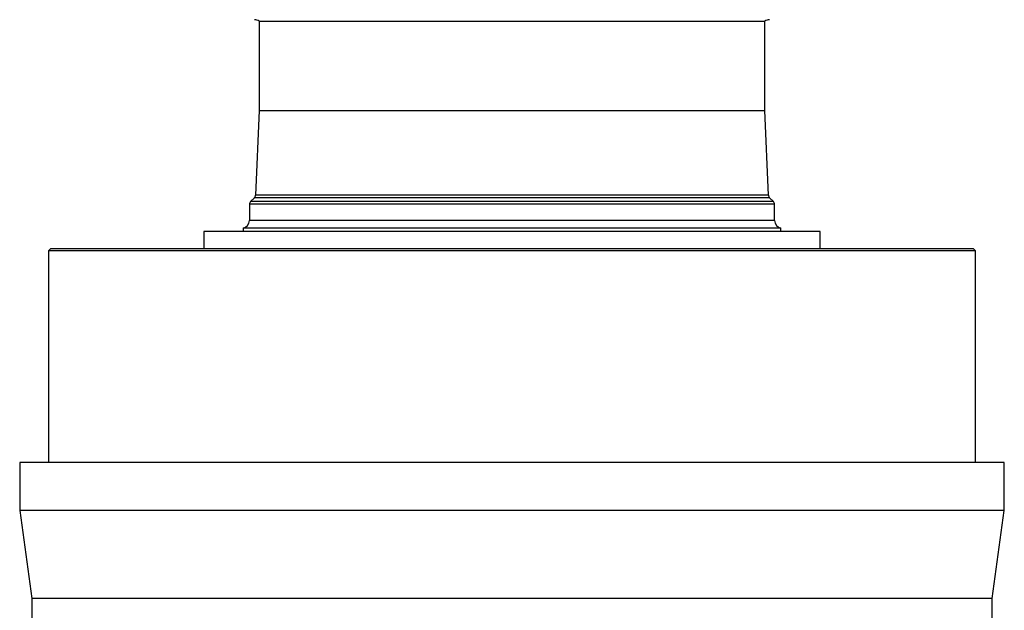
# Model space of a CAD drawing. Header units: millimetres. Extents: x 1979 to 3209, y 561 to 4041.
# Tile 3 of 9: x 1979 to 3209, y 1292 to 2031. Entities that reach past the tile are written whole.
import ezdxf

# ---------------------------------------------------------------- set-up
doc = ezdxf.new("R2010")
doc.units = ezdxf.units.MM

msp = doc.modelspace()

# ---------------------------------------------------------------- linework, layer by layer
at = {"color": 7, "linetype": 'Continuous', "lineweight": 25}
for p, q in [((2277.5, 2028.8), (2277.5, 1917)), ((2277.5, 2028.8), (2909.5, 2028.8)), ((2909.5, 1917), (2909.5, 2028.8)), ((2277.5, 1917), (2273.1, 1811.3)), ((2277.5, 1917), (2909.5, 1917)), ((2913.9, 1811.3), (2909.5, 1917)), ((2265.5, 1799.7), (2265.5, 1779.6)), ((2271.7, 1807.9), (2267, 1803.2)), ((2920.1, 1803.2), (2915.4, 1807.9)), ((2921.5, 1779.6), (2921.5, 1799.7)), ((2208.5, 1765.8), (2208.5, 1744.6)), ((2244.6, 1765.8), (2208.5, 1765.8)), ((2978.5, 1765.8), (2244.6, 1765.8)), ((2257.5, 1769.8), (2257.5, 1765.8)), ((2289, 1769.8), (2257.5, 1769.8)), ((2929.5, 1769.8), (2289, 1769.8)), ((2929.5, 1765.8), (2929.5, 1769.8)), ((2978.5, 1744.6), (2978.5, 1765.8)), ((2017.5, 1744.6), (2014.5, 1741.6)), ((2014.5, 1741.6), (2014.5, 1476.7)), ((3172.5, 1741.6), (2014.5, 1741.6)), ((2017.5, 1744.6), (3169.5, 1744.6)), ((3172.5, 1741.6), (3169.5, 1744.6)), ((3172.5, 1476.7), (3172.5, 1741.6)), ((1978.5, 1476.7), (1978.5, 1416.7)), ((3208.5, 1476.7), (1978.5, 1476.7)), ((3208.5, 1416.7), (3208.5, 1476.7)), ((1978.5, 1416.7), (1993.5, 1306.7)), ((3208.5, 1416.7), (1978.5, 1416.7)), ((3193.5, 1306.7), (3208.5, 1416.7)), ((1993.5, 1306.7), (1993.5, 1276.7)), ((3193.5, 1306.7), (1993.5, 1306.7)), ((3193.5, 1276.7), (3193.5, 1306.7))]:
    msp.add_line(p, q, dxfattribs=at)
at = {"color": 1, "linetype": 'Continuous', "lineweight": 25}
for p, q in [((2303.2, 1811.3), (2273.1, 1811.3)), ((2913.9, 1811.3), (2303.2, 1811.3)), ((2296.3, 1799.7), (2265.5, 1799.7)), ((2297.6, 1803.2), (2267, 1803.2)), ((2301.8, 1807.9), (2271.7, 1807.9)), ((2921.5, 1799.7), (2296.3, 1799.7)), ((2920.1, 1803.2), (2297.6, 1803.2)), ((2915.4, 1807.9), (2301.8, 1807.9)), ((2296.3, 1779.6), (2265.5, 1779.6)), ((2921.5, 1779.6), (2296.3, 1779.6))]:
    msp.add_line(p, q, dxfattribs=at)
at = {"color": 7, "linetype": 'Continuous', "lineweight": 25}
for centre, radius, start, end in [((2271.8, 2020.6), 10, 55.1477, 89), ((2915.2, 2020.6), 10, 91, 124.8523), ((2268.1, 1811.5), 5, 315, 357.6264), ((2918.9, 1811.5), 5, 182.3736, 225), ((2270.5, 1799.7), 5, 135, 180), ((2916.5, 1799.7), 5, 0, 45), ((2255.5, 1779.6), 10, 281.537, 0), ((2931.5, 1779.6), 10, 180, 258.463)]:
    msp.add_arc(centre, radius, start, end, dxfattribs=at)

doc.saveas('drawing.dxf')
